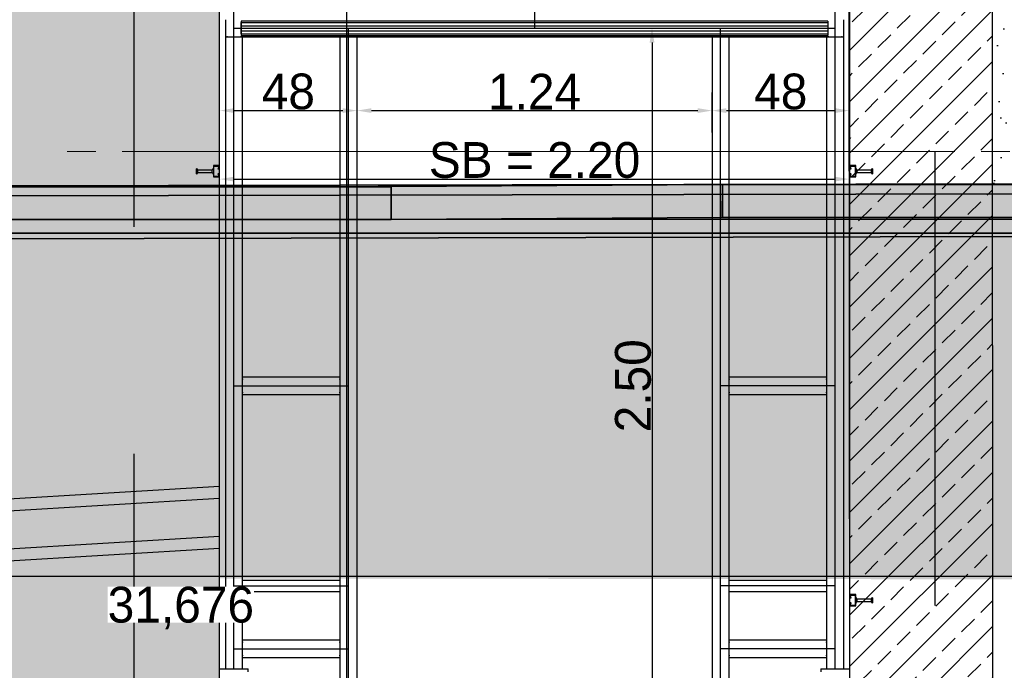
# Model space of a CAD drawing. Extents: x -805 to 3526, y -961 to 1039.
# Tile 48 of 256: x -741.25 to -737.81, y 31.93 to 34.21. Entities that reach past the tile are written whole.
import ezdxf
from ezdxf.enums import TextEntityAlignment as Align

# ---------------------------------------------------------------- set-up
doc = ezdxf.new("R2010")
doc.units = 0
for name, pattern in [('_Ebene_', [4, 2, -1, 0, -1]), ('P-HP-Dorsten 2022 - Schnitt - Schnitt 9 rechts der Rampe$0$_Ebene_', [4, 2, -1, 0, -1]), ('VERDECKT2', [4.7625, 3.175, -1.5875])]:
    doc.linetypes.add(name, pattern=pattern)
doc.layers.get('0').update_dxf_attribs({"color": 251})
for name, color, linetype, lineweight in [('A-FLOR-LEVL', 51, 'Continuous', 5), ('P-HP-Dorsten 2022 - Schnitt - Schnitt 9 rechts der Rampe$0$A-FLOR-LEVL', 51, 'Continuous', 5), ('TTK-B-Bestand', 252, 'Continuous', 35), ('TTK-P-Aufzug vorne', 251, 'Continuous', 25), ('VA_NEUBAU_TXT_025', 12, 'Continuous', 25)]:
    doc.layers.add(name, color=color, linetype=linetype, lineweight=lineweight)
for name, color, linetype in [('Block 1 cm', 251, 'Continuous'), ('P-Treppe', 162, 'Continuous'), ('Schnit 1 N', 251, 'Continuous'), ('Schnitt 1', 251, 'Continuous'), ('TTK Text 500', 7, 'Continuous'), ('TTK-P-Abbruch', 40, 'Continuous'), ('TTK-P-Bodenaustausch', 162, 'Continuous'), ('TTK-P-Geländer', 162, 'Continuous'), ('TTK-P-Planung', 12, 'Continuous'), ('TTK-P-Schraffur', 42, 'Continuous'), ('TTK-P-Verm', 251, 'Continuous'), ('TTK-QP-links', 250, 'Continuous'), ('TTK-QP-rechts', 251, 'Continuous')]:
    doc.layers.add(name, color=color, linetype=linetype)
doc.styles.add('AKG DIN 6776', font='AKG_DIN67.TTF')
doc.styles.add('AKGDIN6776', font='AKG_DIN67.TTF', dxfattribs={"height": 2.5})
doc.styles.add('k_isocp', font='k_isocp.shx')
doc.dimstyles.new('TTK', dxfattribs={"dimtxt": 2.5, "dimasz": 2.5, "dimexe": 3.5, "dimexo": 0.1, "dimgap": 1, "dimtad": 1, "dimzin": 0, "dimtxsty": 'AKG DIN 6776', "dimblk": 'OBLIQUE', "dimcen": -0.09, "dimdle": 3, "dimclrd": 256, "dimclre": 256, "dimclrt": 256, "dimadec": 3, "dimazin": 0, "dimtfac": 1, "dimtofl": 0, "dimtmove": 0, "dimatfit": 3, "dimldrblk": 'OBLIQUE', "dimfxl": 7, "dimfxlon": 1, "dimtolj": 1, "dimtzin": 0, "dimlwd": -1, "dimlwe": -1, "dimarcsym": 0})

# ---------------------------------------------------------------- blocks, each defined once
blk = doc.blocks.new('Aufzug vorne')
at = {"layer": 'TTK-P-Aufzug vorne', "linetype": 'VERDECKT2', "ltscale": 0.5}
for p, q in [((-0.9347, -6351.8414), (-0.9347, -6359.5154)), ((1.8653, -6359.5154), (1.8653, -6351.8414))]:
    blk.add_line(p, q, dxfattribs=at)
at = {"layer": 'TTK-P-Aufzug vorne', "linetype": 'Continuous', "ltscale": 0.5}
for p, q in [((-0.6347, -6357.6163), (-0.6347, -6354.0564)), ((1.5653, -6354.0564), (1.5653, -6357.6163))]:
    blk.add_line(p, q, dxfattribs=at)
at = {"layer": 'TTK-P-Aufzug vorne', "ltscale": 20}
for p, q in [((-0.5847, -6357.3554), (-0.5847, -6354.0704)), ((0.4653, -6354.0704), (0.4653, -6355.1154)), ((1.5153, -6357.3554), (1.5153, -6354.0704)), ((-0.5847, -6355.1154), (1.5153, -6355.1154)), ((-0.1847, -6357.6554), (-0.1847, -6355.1154)), ((1.1153, -6357.6554), (1.1153, -6355.1154)), ((-0.5847, -6356.3654), (-0.1847, -6356.3654)), ((1.5153, -6356.3654), (1.1153, -6356.3654)), ((-0.5847, -6357.0654), (-0.1847, -6357.0654)), ((1.5153, -6357.0654), (1.1153, -6357.0654)), ((-0.5847, -6357.2854), (-0.1847, -6357.2854)), ((1.5153, -6357.2854), (1.1153, -6357.2854))]:
    blk.add_line(p, q, dxfattribs=at)
at = {"layer": 'TTK-P-Aufzug vorne'}
for p, q in [((-0.6147, -6355.0854), (-0.6147, -6355.0903)), ((-0.6147, -6355.0903), (-0.6147, -6355.1453)), ((1.4903, -6355.0904), (-0.5597, -6355.0904)), ((-0.5597, -6355.0904), (-0.5597, -6355.1404)), ((1.4903, -6355.0904), (1.4903, -6355.1404)), ((1.5453, -6355.0903), (1.5453, -6355.0854)), ((1.5453, -6355.1454), (1.5453, -6355.0903)), ((-0.5597, -6355.1064), (-0.5597, -6355.0954)), ((-0.5597, -6355.0954), (1.4903, -6355.0954)), ((-0.5597, -6355.1244), (-0.5597, -6355.1064)), ((-0.5597, -6355.1064), (1.4903, -6355.1064)), ((-0.5597, -6355.1354), (-0.5597, -6355.1244)), ((-0.5597, -6355.1244), (1.4903, -6355.1244)), ((0.7863, -6355.1154), (0.9391, -6355.1154)), ((1.4903, -6355.0954), (1.4903, -6355.1064)), ((1.4903, -6355.1064), (1.4903, -6355.1244)), ((1.4903, -6355.1244), (1.4903, -6355.1354)), ((-0.6147, -6355.1454), (1.5453, -6355.1454)), ((-0.6147, -6355.1454), (-0.6147, -6357.3554)), ((-0.6072, -6355.1454), (-0.6091, -6355.1454)), ((-0.6072, -6355.1454), (-0.5622, -6355.1454)), ((-0.5602, -6355.1454), (-0.5622, -6355.1454)), ((-0.5597, -6355.1354), (1.4903, -6355.1354)), ((-0.5597, -6355.1404), (1.4902, -6355.1404)), ((-0.5547, -6357.3554), (-0.5547, -6355.1454)), ((-0.2147, -6355.1454), (-0.2147, -6355.5654)), ((-0.2072, -6355.1454), (-0.2091, -6355.1454)), ((-0.2072, -6355.1454), (-0.1622, -6355.1454)), ((-0.1602, -6355.1454), (-0.1622, -6355.1454)), ((-0.1547, -6355.4954), (-0.1547, -6355.1454)), ((1.0853, -6355.1454), (1.0853, -6355.4954)), ((1.0928, -6355.1454), (1.0909, -6355.1454)), ((1.0928, -6355.1454), (1.1378, -6355.1454)), ((1.1398, -6355.1454), (1.1378, -6355.1454)), ((1.1453, -6355.5654), (1.1453, -6355.1454)), ((1.4853, -6355.1454), (1.4853, -6357.3554)), ((1.4928, -6355.1454), (1.4909, -6355.1454)), ((1.4928, -6355.1454), (1.5378, -6355.1454)), ((1.5398, -6355.1454), (1.5378, -6355.1454)), ((1.5453, -6357.3554), (1.5453, -6355.1454)), ((0.8756, -6355.1654), (0.8756, -6357.5654)), ((-0.1547, -6355.509), (-0.1547, -6355.3397)), ((-0.1547, -6355.4794), (-0.1547, -6355.3397)), ((1.0853, -6355.4794), (1.0853, -6355.3397)), ((1.0853, -6355.4794), (1.0853, -6355.3398)), ((1.5653, -6355.4794), (1.5653, -6355.3398)), ((-0.5847, -6355.4032), (-0.2047, -6355.4032)), ((-0.1047, -6355.4032), (1.0353, -6355.4032)), ((1.1353, -6355.4033), (1.5153, -6355.4033)), ((-0.1547, -6357.6554), (-0.1547, -6355.4954)), ((1.0853, -6355.4954), (1.0853, -6357.6554)), ((-0.2147, -6355.5654), (-0.2147, -6355.6654)), ((1.1453, -6355.6654), (1.1453, -6355.5654)), ((-0.7132, -6355.6064), (-0.7152, -6355.6064)), ((-0.7152, -6355.6243), (-0.7152, -6355.6064)), ((-0.7132, -6355.6071), (-0.7132, -6355.6064)), ((-0.7132, -6355.6234), (-0.7132, -6355.6073)), ((-0.7107, -6355.6113), (-0.7132, -6355.6074)), ((-0.6588, -6355.609), (-0.6586, -6355.6088)), ((-0.6586, -6355.6088), (-0.6584, -6355.6086)), ((-0.6584, -6355.6086), (-0.6582, -6355.6083)), ((-0.6582, -6355.6083), (-0.658, -6355.6081)), ((-0.658, -6355.6081), (-0.6579, -6355.6079)), ((-0.6579, -6355.6079), (-0.6577, -6355.6076)), ((-0.6577, -6355.6076), (-0.6576, -6355.6074)), ((-0.6576, -6355.6074), (-0.6574, -6355.6071)), ((-0.6574, -6355.6071), (-0.6573, -6355.6069)), ((-0.6573, -6355.6069), (-0.6572, -6355.6066)), ((-0.6572, -6355.6066), (-0.6571, -6355.6063)), ((-0.6571, -6355.6063), (-0.657, -6355.6061)), ((-0.657, -6355.6061), (-0.6569, -6355.6058)), ((-0.6569, -6355.6055), (-0.6568, -6355.6052)), ((-0.6569, -6355.6058), (-0.6569, -6355.6055)), ((-0.6568, -6355.6052), (-0.6567, -6355.6049)), ((-0.6347, -6355.5954), (-0.6567, -6355.5954)), ((-0.6567, -6355.5954), (-0.6567, -6355.6354)), ((-0.6567, -6355.6049), (-0.6567, -6355.6047)), ((-0.6547, -6355.6334), (-0.6547, -6355.5974)), ((-0.6547, -6355.5974), (-0.6367, -6355.5974)), ((-0.6367, -6355.5974), (-0.6409, -6355.6064)), ((-0.6409, -6355.6064), (-0.6347, -6355.6064)), ((-0.6347, -6355.85), (-0.6347, -6355.5793)), ((-0.6347, -6355.6064), (-0.6347, -6355.5954)), ((1.5653, -6355.85), (1.5653, -6355.5793)), ((1.5873, -6355.5954), (1.5653, -6355.5954)), ((1.5653, -6355.5954), (1.5653, -6355.6064)), ((1.5653, -6355.6064), (1.5715, -6355.6064)), ((1.5715, -6355.6064), (1.5673, -6355.5974)), ((1.5673, -6355.5974), (1.5853, -6355.5974)), ((1.5853, -6355.5974), (1.5853, -6355.6334)), ((1.5873, -6355.6354), (1.5873, -6355.5954)), ((1.5874, -6355.6047), (1.5874, -6355.605)), ((1.5874, -6355.605), (1.5875, -6355.6053)), ((1.5875, -6355.6053), (1.5875, -6355.6056)), ((1.5875, -6355.6056), (1.5876, -6355.6058)), ((1.5876, -6355.6058), (1.5877, -6355.6061)), ((1.5877, -6355.6061), (1.5878, -6355.6064)), ((1.5878, -6355.6064), (1.5879, -6355.6067)), ((1.5879, -6355.6067), (1.588, -6355.6069)), ((1.588, -6355.6069), (1.5882, -6355.6072)), ((1.5882, -6355.6072), (1.5883, -6355.6074)), ((1.5883, -6355.6074), (1.5884, -6355.6077)), ((1.5884, -6355.6077), (1.5886, -6355.6079)), ((1.5886, -6355.6079), (1.5888, -6355.6082)), ((1.5888, -6355.6082), (1.5889, -6355.6084)), ((1.5889, -6355.6084), (1.5891, -6355.6086)), ((1.5891, -6355.6086), (1.5893, -6355.6088)), ((1.5893, -6355.6088), (1.5895, -6355.609)), ((1.6439, -6355.6074), (1.6413, -6355.6113)), ((1.6458, -6355.6064), (1.6439, -6355.6064)), ((1.6439, -6355.6064), (1.6439, -6355.6071)), ((1.6439, -6355.6073), (1.6439, -6355.6234)), ((1.6458, -6355.6064), (1.6458, -6355.6243)), ((-0.7152, -6355.6243), (-0.7132, -6355.6243)), ((-0.7132, -6355.6234), (-0.7107, -6355.6194)), ((-0.7132, -6355.6243), (-0.7132, -6355.6236)), ((-0.6607, -6355.6113), (-0.7107, -6355.6113)), ((-0.7107, -6355.6194), (-0.7107, -6355.6113)), ((-0.7107, -6355.6194), (-0.6607, -6355.6194)), ((-0.6607, -6355.6103), (-0.6604, -6355.6102)), ((-0.6607, -6355.611), (-0.6607, -6355.6103)), ((-0.6607, -6355.6196), (-0.6607, -6355.6111)), ((-0.6607, -6355.6204), (-0.6607, -6355.6198)), ((-0.6605, -6355.6205), (-0.6607, -6355.6204)), ((-0.6602, -6355.6207), (-0.6605, -6355.6205)), ((-0.6604, -6355.6102), (-0.6602, -6355.61)), ((-0.6602, -6355.61), (-0.6599, -6355.6099)), ((-0.66, -6355.6208), (-0.6602, -6355.6207)), ((-0.6597, -6355.621), (-0.66, -6355.6208)), ((-0.6599, -6355.6099), (-0.6597, -6355.6097)), ((-0.6597, -6355.6097), (-0.6594, -6355.6095)), ((-0.6595, -6355.6211), (-0.6597, -6355.621)), ((-0.6593, -6355.6213), (-0.6595, -6355.6211)), ((-0.6594, -6355.6095), (-0.6592, -6355.6094)), ((-0.6591, -6355.6215), (-0.6593, -6355.6213)), ((-0.6592, -6355.6094), (-0.659, -6355.6092)), ((-0.6588, -6355.6217), (-0.6591, -6355.6215)), ((-0.659, -6355.6092), (-0.6588, -6355.609)), ((-0.6586, -6355.6219), (-0.6588, -6355.6217)), ((-0.6584, -6355.6221), (-0.6586, -6355.6219)), ((-0.6583, -6355.6223), (-0.6584, -6355.6221)), ((-0.6581, -6355.6226), (-0.6583, -6355.6223)), ((-0.6579, -6355.6228), (-0.6581, -6355.6226)), ((-0.6578, -6355.623), (-0.6579, -6355.6228)), ((-0.6576, -6355.6233), (-0.6578, -6355.623)), ((-0.6575, -6355.6235), (-0.6576, -6355.6233)), ((-0.6573, -6355.6238), (-0.6575, -6355.6235)), ((-0.6572, -6355.6241), (-0.6573, -6355.6238)), ((-0.6571, -6355.6243), (-0.6572, -6355.6241)), ((-0.657, -6355.6246), (-0.6571, -6355.6243)), ((-0.6569, -6355.6249), (-0.657, -6355.6246)), ((-0.6569, -6355.6251), (-0.6569, -6355.6249)), ((-0.6568, -6355.6254), (-0.6569, -6355.6251)), ((-0.6568, -6355.6257), (-0.6568, -6355.6254)), ((-0.6567, -6355.626), (-0.6568, -6355.6257)), ((-0.6567, -6355.6354), (-0.6347, -6355.6354)), ((-0.6367, -6355.6334), (-0.6547, -6355.6334)), ((-0.6347, -6355.6244), (-0.6409, -6355.6244)), ((-0.6409, -6355.6244), (-0.6367, -6355.6334)), ((-0.6347, -6355.6354), (-0.6347, -6355.6244)), ((-0.5847, -6355.6428), (1.5153, -6355.6428)), ((1.5715, -6355.6244), (1.5653, -6355.6244)), ((1.5653, -6355.6244), (1.5653, -6355.6354)), ((1.5653, -6355.6354), (1.5873, -6355.6354)), ((1.5673, -6355.6334), (1.5715, -6355.6244)), ((1.5853, -6355.6334), (1.5673, -6355.6334)), ((1.5875, -6355.6255), (1.5874, -6355.6258)), ((1.5874, -6355.6258), (1.5874, -6355.6261)), ((1.5876, -6355.6249), (1.5875, -6355.6252)), ((1.5875, -6355.6252), (1.5875, -6355.6255)), ((1.5877, -6355.6247), (1.5876, -6355.6249)), ((1.5878, -6355.6244), (1.5877, -6355.6247)), ((1.5879, -6355.6241), (1.5878, -6355.6244)), ((1.588, -6355.6239), (1.5879, -6355.6241)), ((1.5881, -6355.6236), (1.588, -6355.6239)), ((1.5883, -6355.6233), (1.5881, -6355.6236)), ((1.5884, -6355.6231), (1.5883, -6355.6233)), ((1.5886, -6355.6229), (1.5884, -6355.6231)), ((1.5887, -6355.6226), (1.5886, -6355.6229)), ((1.5889, -6355.6224), (1.5887, -6355.6226)), ((1.5891, -6355.6222), (1.5889, -6355.6224)), ((1.5893, -6355.622), (1.5891, -6355.6222)), ((1.5895, -6355.6217), (1.5893, -6355.622)), ((1.5895, -6355.609), (1.5897, -6355.6092)), ((1.5897, -6355.6215), (1.5895, -6355.6217)), ((1.5897, -6355.6092), (1.5899, -6355.6094)), ((1.5899, -6355.6214), (1.5897, -6355.6215)), ((1.5899, -6355.6094), (1.5902, -6355.6096)), ((1.5901, -6355.6212), (1.5899, -6355.6214)), ((1.5904, -6355.621), (1.5901, -6355.6212)), ((1.5902, -6355.6096), (1.5904, -6355.6097)), ((1.5904, -6355.6097), (1.5906, -6355.6099)), ((1.5906, -6355.6208), (1.5904, -6355.621)), ((1.5906, -6355.6099), (1.5909, -6355.6101)), ((1.5908, -6355.6207), (1.5906, -6355.6208)), ((1.5911, -6355.6205), (1.5908, -6355.6207)), ((1.5909, -6355.6101), (1.5911, -6355.6102)), ((1.5911, -6355.6102), (1.5913, -6355.6103)), ((1.5913, -6355.6204), (1.5911, -6355.6205)), ((1.5913, -6355.6103), (1.5913, -6355.611)), ((1.5913, -6355.6111), (1.5913, -6355.6196)), ((1.6413, -6355.6113), (1.5913, -6355.6113)), ((1.5913, -6355.6194), (1.6413, -6355.6194)), ((1.5913, -6355.6198), (1.5913, -6355.6204)), ((1.6413, -6355.6113), (1.6413, -6355.6194)), ((1.6413, -6355.6194), (1.6439, -6355.6234)), ((1.6439, -6355.6236), (1.6439, -6355.6243)), ((1.6439, -6355.6243), (1.6458, -6355.6243)), ((-0.2147, -6355.6654), (-0.2147, -6357.6554)), ((1.1453, -6357.6554), (1.1453, -6355.6654)), ((-0.2147, -6356.3354), (-0.5547, -6356.3354)), ((-0.5547, -6356.3409), (-0.5547, -6356.3429)), ((-0.5547, -6356.3879), (-0.5547, -6356.3429)), ((-0.2147, -6356.3429), (-0.2147, -6356.3409)), ((-0.2147, -6356.3429), (-0.2147, -6356.3879)), ((1.4853, -6356.3354), (1.1453, -6356.3354)), ((1.1453, -6356.3409), (1.1453, -6356.3429)), ((1.1453, -6356.3879), (1.1453, -6356.3429)), ((1.4853, -6356.3429), (1.4853, -6356.3409)), ((1.4853, -6356.3429), (1.4853, -6356.3879)), ((-0.5547, -6356.3879), (-0.5547, -6356.3898)), ((-0.5547, -6356.3954), (-0.2147, -6356.3954)), ((-0.2147, -6356.3898), (-0.2147, -6356.3879)), ((1.1453, -6356.3879), (1.1453, -6356.3898)), ((1.1453, -6356.3954), (1.4853, -6356.3954)), ((1.4853, -6356.3898), (1.4853, -6356.3879)), ((-0.2147, -6357.0464), (-0.5547, -6357.0464)), ((1.4853, -6357.0464), (1.1453, -6357.0464)), ((-0.5547, -6357.0844), (-0.2147, -6357.0844)), ((1.1453, -6357.0844), (1.4853, -6357.0844)), ((-0.7132, -6357.1064), (-0.7152, -6357.1064)), ((-0.7152, -6357.1243), (-0.7152, -6357.1064)), ((-0.7132, -6357.1071), (-0.7132, -6357.1064)), ((-0.7132, -6357.1234), (-0.7132, -6357.1073)), ((-0.7107, -6357.1113), (-0.7132, -6357.1074)), ((-0.7132, -6357.1234), (-0.7107, -6357.1194)), ((-0.6607, -6357.1113), (-0.7107, -6357.1113)), ((-0.7107, -6357.1194), (-0.7107, -6357.1113)), ((-0.7107, -6357.1194), (-0.6607, -6357.1194)), ((-0.6607, -6357.1103), (-0.6604, -6357.1102)), ((-0.6607, -6357.111), (-0.6607, -6357.1103)), ((-0.6607, -6357.1196), (-0.6607, -6357.1111)), ((-0.6607, -6357.1204), (-0.6607, -6357.1198)), ((-0.6605, -6357.1205), (-0.6607, -6357.1204)), ((-0.6602, -6357.1207), (-0.6605, -6357.1205)), ((-0.6604, -6357.1102), (-0.6602, -6357.11)), ((-0.6602, -6357.11), (-0.6599, -6357.1099)), ((-0.66, -6357.1208), (-0.6602, -6357.1207)), ((-0.6597, -6357.121), (-0.66, -6357.1208)), ((-0.6599, -6357.1099), (-0.6597, -6357.1097)), ((-0.6597, -6357.1097), (-0.6594, -6357.1095)), ((-0.6595, -6357.1211), (-0.6597, -6357.121)), ((-0.6593, -6357.1213), (-0.6595, -6357.1211)), ((-0.6594, -6357.1095), (-0.6592, -6357.1094)), ((-0.6591, -6357.1215), (-0.6593, -6357.1213)), ((-0.6592, -6357.1094), (-0.659, -6357.1092)), ((-0.6588, -6357.1217), (-0.6591, -6357.1215)), ((-0.659, -6357.1092), (-0.6588, -6357.109)), ((-0.6588, -6357.109), (-0.6586, -6357.1088)), ((-0.6586, -6357.1219), (-0.6588, -6357.1217)), ((-0.6586, -6357.1088), (-0.6584, -6357.1086)), ((-0.6584, -6357.1221), (-0.6586, -6357.1219)), ((-0.6584, -6357.1086), (-0.6582, -6357.1083)), ((-0.6583, -6357.1223), (-0.6584, -6357.1221)), ((-0.6582, -6357.1083), (-0.658, -6357.1081)), ((-0.658, -6357.1081), (-0.6579, -6357.1079)), ((-0.6579, -6357.1079), (-0.6577, -6357.1076)), ((-0.6577, -6357.1076), (-0.6576, -6357.1074)), ((-0.6576, -6357.1074), (-0.6574, -6357.1071)), ((-0.6574, -6357.1071), (-0.6573, -6357.1069)), ((-0.6573, -6357.1069), (-0.6572, -6357.1066)), ((-0.6572, -6357.1066), (-0.6571, -6357.1063)), ((-0.6571, -6357.1063), (-0.657, -6357.1061)), ((-0.657, -6357.1061), (-0.6569, -6357.1058)), ((-0.6569, -6357.1055), (-0.6568, -6357.1052)), ((-0.6569, -6357.1058), (-0.6569, -6357.1055)), ((-0.6568, -6357.1052), (-0.6567, -6357.1049)), ((-0.6347, -6357.0954), (-0.6567, -6357.0954)), ((-0.6567, -6357.0954), (-0.6567, -6357.1354)), ((-0.6567, -6357.1049), (-0.6567, -6357.1047)), ((-0.6547, -6357.1334), (-0.6547, -6357.0974)), ((-0.6547, -6357.0974), (-0.6367, -6357.0974)), ((-0.6367, -6357.0974), (-0.6409, -6357.1064)), ((-0.6409, -6357.1064), (-0.6347, -6357.1064)), ((-0.6347, -6357.1064), (-0.6347, -6357.0954)), ((1.5873, -6357.0954), (1.5653, -6357.0954)), ((1.5653, -6357.0954), (1.5653, -6357.1064)), ((1.5653, -6357.1064), (1.5715, -6357.1064)), ((1.5715, -6357.1064), (1.5673, -6357.0974)), ((1.5673, -6357.0974), (1.5853, -6357.0974)), ((1.5853, -6357.0974), (1.5853, -6357.1334)), ((1.5873, -6357.1354), (1.5873, -6357.0954)), ((1.5874, -6357.1047), (1.5874, -6357.105)), ((1.5874, -6357.105), (1.5875, -6357.1053)), ((1.5875, -6357.1053), (1.5875, -6357.1056)), ((1.5875, -6357.1056), (1.5876, -6357.1058)), ((1.5876, -6357.1058), (1.5877, -6357.1061)), ((1.5877, -6357.1061), (1.5878, -6357.1064)), ((1.5878, -6357.1064), (1.5879, -6357.1067)), ((1.5879, -6357.1067), (1.588, -6357.1069)), ((1.588, -6357.1069), (1.5882, -6357.1072)), ((1.5882, -6357.1072), (1.5883, -6357.1074)), ((1.5883, -6357.1074), (1.5884, -6357.1077)), ((1.5884, -6357.1077), (1.5886, -6357.1079)), ((1.5886, -6357.1079), (1.5888, -6357.1082)), ((1.5888, -6357.1082), (1.5889, -6357.1084)), ((1.5889, -6357.1084), (1.5891, -6357.1086)), ((1.5891, -6357.1222), (1.5889, -6357.1224)), ((1.5891, -6357.1086), (1.5893, -6357.1088)), ((1.5893, -6357.122), (1.5891, -6357.1222)), ((1.5893, -6357.1088), (1.5895, -6357.109)), ((1.5895, -6357.1217), (1.5893, -6357.122)), ((1.5895, -6357.109), (1.5897, -6357.1092)), ((1.5897, -6357.1215), (1.5895, -6357.1217)), ((1.5897, -6357.1092), (1.5899, -6357.1094)), ((1.5899, -6357.1214), (1.5897, -6357.1215)), ((1.5899, -6357.1094), (1.5902, -6357.1096)), ((1.5901, -6357.1212), (1.5899, -6357.1214)), ((1.5904, -6357.121), (1.5901, -6357.1212)), ((1.5902, -6357.1096), (1.5904, -6357.1097)), ((1.5904, -6357.1097), (1.5906, -6357.1099)), ((1.5906, -6357.1208), (1.5904, -6357.121)), ((1.5906, -6357.1099), (1.5909, -6357.1101)), ((1.5908, -6357.1207), (1.5906, -6357.1208)), ((1.5911, -6357.1205), (1.5908, -6357.1207)), ((1.5909, -6357.1101), (1.5911, -6357.1102)), ((1.5911, -6357.1102), (1.5913, -6357.1103)), ((1.5913, -6357.1204), (1.5911, -6357.1205)), ((1.5913, -6357.1103), (1.5913, -6357.111)), ((1.5913, -6357.1111), (1.5913, -6357.1196)), ((1.6413, -6357.1113), (1.5913, -6357.1113)), ((1.5913, -6357.1194), (1.6413, -6357.1194)), ((1.5913, -6357.1198), (1.5913, -6357.1204)), ((1.6439, -6357.1074), (1.6413, -6357.1113)), ((1.6413, -6357.1113), (1.6413, -6357.1194)), ((1.6413, -6357.1194), (1.6439, -6357.1234)), ((1.6458, -6357.1064), (1.6439, -6357.1064)), ((1.6439, -6357.1064), (1.6439, -6357.1071)), ((1.6439, -6357.1073), (1.6439, -6357.1234)), ((1.6458, -6357.1064), (1.6458, -6357.1243)), ((-0.7152, -6357.1243), (-0.7132, -6357.1243)), ((-0.7132, -6357.1243), (-0.7132, -6357.1236)), ((-0.6581, -6357.1226), (-0.6583, -6357.1223)), ((-0.6579, -6357.1228), (-0.6581, -6357.1226)), ((-0.6578, -6357.123), (-0.6579, -6357.1228)), ((-0.6576, -6357.1233), (-0.6578, -6357.123)), ((-0.6575, -6357.1235), (-0.6576, -6357.1233)), ((-0.6573, -6357.1238), (-0.6575, -6357.1235)), ((-0.6572, -6357.1241), (-0.6573, -6357.1238)), ((-0.6571, -6357.1243), (-0.6572, -6357.1241)), ((-0.657, -6357.1246), (-0.6571, -6357.1243)), ((-0.6569, -6357.1249), (-0.657, -6357.1246)), ((-0.6569, -6357.1251), (-0.6569, -6357.1249)), ((-0.6568, -6357.1254), (-0.6569, -6357.1251)), ((-0.6568, -6357.1257), (-0.6568, -6357.1254)), ((-0.6567, -6357.126), (-0.6568, -6357.1257)), ((-0.6567, -6357.1354), (-0.6347, -6357.1354)), ((-0.6367, -6357.1334), (-0.6547, -6357.1334)), ((-0.6347, -6357.1244), (-0.6409, -6357.1244)), ((-0.6409, -6357.1244), (-0.6367, -6357.1334)), ((-0.6347, -6357.1354), (-0.6347, -6357.1244)), ((1.5715, -6357.1244), (1.5653, -6357.1244)), ((1.5653, -6357.1244), (1.5653, -6357.1354)), ((1.5653, -6357.1354), (1.5873, -6357.1354)), ((1.5673, -6357.1334), (1.5715, -6357.1244)), ((1.5853, -6357.1334), (1.5673, -6357.1334)), ((1.5875, -6357.1255), (1.5874, -6357.1258)), ((1.5874, -6357.1258), (1.5874, -6357.1261)), ((1.5876, -6357.1249), (1.5875, -6357.1252)), ((1.5875, -6357.1252), (1.5875, -6357.1255)), ((1.5877, -6357.1247), (1.5876, -6357.1249)), ((1.5878, -6357.1244), (1.5877, -6357.1247)), ((1.5879, -6357.1241), (1.5878, -6357.1244)), ((1.588, -6357.1239), (1.5879, -6357.1241)), ((1.5881, -6357.1236), (1.588, -6357.1239)), ((1.5883, -6357.1233), (1.5881, -6357.1236)), ((1.5884, -6357.1231), (1.5883, -6357.1233)), ((1.5886, -6357.1229), (1.5884, -6357.1231)), ((1.5887, -6357.1226), (1.5886, -6357.1229)), ((1.5889, -6357.1224), (1.5887, -6357.1226)), ((1.6439, -6357.1236), (1.6439, -6357.1243)), ((1.6439, -6357.1243), (1.6458, -6357.1243)), ((-0.2147, -6357.2554), (-0.5547, -6357.2554)), ((1.4853, -6357.2554), (1.1453, -6357.2554)), ((-0.5547, -6357.2609), (-0.5547, -6357.2629)), ((-0.5547, -6357.3079), (-0.5547, -6357.2629)), ((-0.2147, -6357.2629), (-0.2147, -6357.2609)), ((-0.2147, -6357.2629), (-0.2147, -6357.3079)), ((1.1453, -6357.2609), (1.1453, -6357.2629)), ((1.1453, -6357.3079), (1.1453, -6357.2629)), ((1.4853, -6357.2629), (1.4853, -6357.2609)), ((1.4853, -6357.2629), (1.4853, -6357.3079)), ((-0.5547, -6357.3079), (-0.5547, -6357.3098)), ((-0.5547, -6357.3154), (-0.2147, -6357.3154)), ((-0.2147, -6357.3098), (-0.2147, -6357.3079)), ((1.1453, -6357.3079), (1.1453, -6357.3098)), ((1.1453, -6357.3154), (1.4853, -6357.3154)), ((1.4853, -6357.3098), (1.4853, -6357.3079)), ((-0.6347, -6357.3554), (-0.5347, -6357.3554)), ((-0.5347, -6357.3654), (-0.5347, -6357.3554)), ((1.4653, -6357.3554), (1.5653, -6357.3554)), ((1.4653, -6357.3554), (1.4653, -6357.3654))]:
    blk.add_line(p, q, dxfattribs=at)
at = {"layer": 'TTK-P-Aufzug vorne', "linetype": 'Continuous'}
blk.add_line((1.5653, -6355.5027), (1.5707, -6355.4973), dxfattribs=at)
at = {"layer": 'TTK-P-Aufzug vorne'}
for points in [[(0.8673, -6355.1654), (0.884, -6355.1654), (0.8756, -6355.1154)], [(-0.5847, -6355.3949), (-0.5847, -6355.4116), (-0.6347, -6355.4032)], [(-0.2047, -6355.3949), (-0.2047, -6355.4116), (-0.1547, -6355.4032)], [(-0.1047, -6355.3949), (-0.1047, -6355.4116), (-0.1547, -6355.4032)], [(1.0353, -6355.3949), (1.0353, -6355.4116), (1.0853, -6355.4032)], [(1.1353, -6355.3949), (1.1353, -6355.4116), (1.0853, -6355.4033)], [(1.5153, -6355.3949), (1.5153, -6355.4116), (1.5653, -6355.4033)], [(-0.5847, -6355.6345), (-0.5847, -6355.6511), (-0.6347, -6355.6428)], [(1.5153, -6355.6345), (1.5153, -6355.6511), (1.5653, -6355.6428)]]:
    blk.add_solid(points, dxfattribs=at)
at = {"layer": 'TTK-P-Aufzug vorne', "char_height": 0.125, "attachment_point": 5, "style": 'AKGDIN6776'}
for s, insert in [('\\A1;48', (-0.3947, -6355.3372)), ('\\A1;1.24', (0.4653, -6355.3372)), ('\\A1;48', (1.3253, -6355.3373)), ('\\A1;SB = 2.20', (0.4653, -6355.5768))]:
    blk.add_mtext(s, dxfattribs=dict(at, insert=insert))
at = {"layer": 'TTK-P-Aufzug vorne', "insert": (0.8096, -6356.3654), "char_height": 0.125, "attachment_point": 5, "rotation": 90, "style": 'AKGDIN6776'}
blk.add_mtext('\\A1;2.50', dxfattribs=at)
blk = doc.blocks.new('Schnitt 1 cm')
at = {"layer": 'Schnitt 1', "color": 40}
for p, q in [((1.3783, 0.2658), (0.3051, 0.2658)), ((1.3788, 0.1508), (1.3783, 0.2658)), ((1.3783, 0.2658), (1.4412, 0.2658)), ((2.5351, 0.2591), (1.3783, 0.2658)), ((1.3783, 0.2658), (1.3783, 0.1508)), ((1.4413, 0.2658), (1.3783, 0.2658)), ((2.5351, 0.2582), (2.535, 0.1432)), ((2.5351, 0.1441), (2.5351, 0.2591)), ((2.5351, 0.2591), (2.5808, 0.2589)), ((7.5031, 0.2582), (2.5351, 0.2582)), ((0.3054, 0.1508), (1.3788, 0.1508)), ((1.3783, 0.1508), (2.5351, 0.1441)), ((2.535, 0.1432), (7.5035, 0.1432))]:
    blk.add_line(p, q, dxfattribs=at)
blk = doc.blocks.new('_OBLIQUE')
at = {"color": 0, "linetype": 'ByBlock'}
blk.add_line((-0.5, -0.5), (0.5, 0.5), dxfattribs=at)
blk = doc.blocks.new('*D579')
at = {"layer": 'DEFPOINTS', "color": 0}
for p in [(-740.5517, 34.3606), (-740.5517, 31.6749), (-746.5517, 31.3149)]:
    blk.add_point(p, dxfattribs=at)
at = {"layer": 'TTK-P-Verm'}
for p, q in [((-746.5517, 33.6606), (-746.5517, 34.7106)), ((-740.5517, 33.6606), (-740.5517, 34.7106)), ((-746.8517, 34.3606), (-740.2517, 34.3606))]:
    blk.add_line(p, q, dxfattribs=at)
at = {"layer": 'TTK-P-Verm', "xscale": 0.25, "yscale": 0.25, "zscale": 0.25, "rotation": 180}
blk.add_blockref('_OBLIQUE', (-746.5517, 34.3606), dxfattribs=at)
at = {"layer": 'TTK-P-Verm', "xscale": 0.25, "yscale": 0.25, "zscale": 0.25}
blk.add_blockref('_OBLIQUE', (-740.5517, 34.3606), dxfattribs=at)
at = {"layer": 'TTK-P-Verm', "insert": (-743.2847, 34.6042), "char_height": 0.25, "attachment_point": 5, "style": 'AKG DIN 6776'}
blk.add_mtext('\\A1;6,00', dxfattribs=at)
blk = doc.blocks.new('*D578')
at = {"layer": 'DEFPOINTS', "color": 0}
for p in [(-738.3517, 34.3622), (-740.5517, 31.6749), (-738.3517, 31.6749)]:
    blk.add_point(p, dxfattribs=at)
at = {"layer": 'TTK-P-Verm'}
for p, q in [((-740.5517, 33.6622), (-740.5517, 34.7122)), ((-738.3517, 33.6622), (-738.3517, 34.7122)), ((-740.8517, 34.3622), (-738.0517, 34.3622))]:
    blk.add_line(p, q, dxfattribs=at)
at = {"layer": 'TTK-P-Verm', "xscale": 0.25, "yscale": 0.25, "zscale": 0.25, "rotation": 180}
blk.add_blockref('_OBLIQUE', (-740.5517, 34.3622), dxfattribs=at)
at = {"layer": 'TTK-P-Verm', "xscale": 0.25, "yscale": 0.25, "zscale": 0.25}
blk.add_blockref('_OBLIQUE', (-738.3517, 34.3622), dxfattribs=at)
at = {"layer": 'TTK-P-Verm', "insert": (-739.4517, 34.606), "char_height": 0.25, "attachment_point": 5, "style": 'AKG DIN 6776'}
blk.add_mtext('\\A1;2,20', dxfattribs=at)
blk = doc.blocks.new('Schnitt 1 N')
at = {"layer": 'Schnit 1 N', "color": 40}
for p, q in [((2636.9, -2966.2), (-2331.2, -2966.2)), ((3793.6, -2958.6), (2636.8, -2965.4)), ((2636.8, -2965.4), (2636.8, -3080.4)), ((2636.9, -3081.2), (2636.9, -2966.2)), ((3793.6, -2958.6), (3793.2, -3073.6)), ((4866.8, -2958.6), (3793.6, -2958.6)), ((3793.6, -3073.6), (3793.6, -2958.6)), ((-2331.5, -3081.2), (2636.9, -3081.2)), ((2636.8, -3080.4), (3793.6, -3073.6)), ((4921.9, -3081.2), (2636.9, -3081.2)), ((3793.2, -3073.6), (4866.5, -3073.6)), ((4921.9, -3073.7), (3793.6, -3073.6)), ((-3858.7, -3128.8), (4921.9, -3128.8)), ((4921.9, -3128.8), (-3858.7, -3128.8)), ((4926.9, -4328.8), (-3858.7, -4328.8))]:
    blk.add_line(p, q, dxfattribs=at)
blk = doc.blocks.new('HK-DIM-1-1-U')
at = {"flags": 128}
blk.add_lwpolyline([(0, 0, 0, 1.1676, 0), (0, 1.1676, 1.1676, 1.1676, 0)], format="xyseb", dxfattribs=at)
at = {"style": 'k_isocp'}
blk.add_attdef('HK_DIM_VAL', text='', height=2.5, dxfattribs=at).set_placement((0.331615, 2.72183), align=Align.CENTER)
blk = doc.blocks.new('*D574')
at = {"layer": 'DEFPOINTS', "color": 0}
for p in [(-738.3517, 35.2748), (-738.3517, 31.6749), (-737.0153, 31.6749)]:
    blk.add_point(p, dxfattribs=at)
at = {"layer": 'TTK-P-Verm'}
for p, q in [((-737.0153, 35.5748), (-737.0153, 31.3749)), ((-737.7153, 35.2748), (-736.6653, 35.2748)), ((-737.7153, 31.6749), (-736.6653, 31.6749))]:
    blk.add_line(p, q, dxfattribs=at)
at = {"layer": 'TTK-P-Verm', "xscale": 0.25, "yscale": 0.25, "zscale": 0.25}
for p, rotation in [((-737.0153, 35.2748), 90), ((-737.0153, 31.6749), 270)]:
    blk.add_blockref('_OBLIQUE', p, dxfattribs=dict(at, rotation=rotation))
at = {"layer": 'TTK-P-Verm', "insert": (-737.2592, 33.4748), "char_height": 0.25, "attachment_point": 5, "rotation": 90, "style": 'AKG DIN 6776'}
blk.add_mtext('\\A1;3,60', dxfattribs=at)
blk = doc.blocks.new('*D571')
at = {"layer": 'DEFPOINTS', "color": 0}
for p in [(-738.3814, 31.6749), (-737.0153, 31.6749), (-738.3814, 31.5549)]:
    blk.add_point(p, dxfattribs=at)
at = {"layer": 'TTK-P-Verm'}
for p, q in [((-737.0153, 31.6749), (-737.0153, 31.9249)), ((-737.7153, 31.6749), (-736.6653, 31.6749)), ((-737.7153, 31.5549), (-736.6653, 31.5549)), ((-737.0153, 31.5549), (-737.0153, 31.3049))]:
    blk.add_line(p, q, dxfattribs=at)
at = {"layer": 'TTK-P-Verm', "xscale": 0.25, "yscale": 0.25, "zscale": 0.25}
for p, rotation in [((-737.0153, 31.6749), 270), ((-737.0153, 31.5549), 90)]:
    blk.add_blockref('_OBLIQUE', p, dxfattribs=dict(at, rotation=rotation))
at = {"layer": 'TTK-P-Verm', "insert": (-737.4656, 31.8611), "char_height": 0.25, "attachment_point": 5, "rotation": 90, "style": 'AKG DIN 6776'}
blk.add_mtext('\\A1;12', dxfattribs=at)
blk = doc.blocks.new('Schnitt7links neben rampe')
at = {"layer": 'A-FLOR-LEVL', "linetype": '_Ebene_'}
blk.add_line((-17.0156, -6.0953), (20.1956, -6.0953), dxfattribs=at)
blk = doc.blocks.new('P-HP-Dorsten 2022 - Schnitt - Schnitt 9 rechts der Rampe')
at = {"layer": 'P-HP-Dorsten 2022 - Schnitt - Schnitt 9 rechts der Rampe$0$A-FLOR-LEVL', "linetype": 'P-HP-Dorsten 2022 - Schnitt - Schnitt 9 rechts der Rampe$0$_Ebene_'}
blk.add_line((3138.7361, 35233.51), (3179.5241, 35233.51), dxfattribs=at)

msp = doc.modelspace()

# ---------------------------------------------------------------- block references
at = {"layer": 'TTK Text 500', "color": 251}
msp.add_blockref('Aufzug vorne', (-739.917, 6389.2912), dxfattribs=at)

# ---------------------------------------------------------------- next in the draw order: hatches: boundary and pattern name
at = {"layer": 'TTK-P-Abbruch', "transparency": 33554483}
h = msp.add_hatch(color=251, dxfattribs=at)
h.dxf.hatch_style = 1
h.paths.add_polyline_path([(-750.4149, 32.4461), (-750.4149, 32.2792), (-750.7051, 32.2792), (-750.7051, 32.1123), (-750.9857, 32.1123), (-750.9857, 31.9454), (-751.2616, 31.9454), (-751.2616, 31.7786), (-751.547, 31.7786), (-751.5504, 31.6117), (-751.8359, 31.6117), (-751.8359, 31.4448), (-752.1284, 31.4448), (-752.1249, 31.2779), (-752.4162, 31.2779), (-752.4127, 31.1111), (-752.6897, 31.1111), (-752.6897, 30.9611), (-752.3755, 30.9611), (-750.0923, 32.2961), (-748.6976, 32.2961), (-746.6422, 33.4642), (-747.4692, 32.9948), (-747.4677, 32.2591), (-737.4036, 32.2487), (-737.4175, 36.3364), (-737.6671, 36.3364), (-737.6658, 33.6309), (-746.6422, 33.6142), (-746.9772, 33.6142), (-746.9772, 33.4473), (-747.2674, 33.4473), (-747.2674, 33.2804), (-747.5671, 33.2804), (-747.5671, 33.1136), (-747.8716, 33.1136), (-747.8716, 32.9467), (-748.1808, 32.9467), (-748.1808, 32.7798), (-748.4471, 32.7798), (-748.4471, 32.6129), (-748.7373, 32.6129), (-748.7373, 32.4461)])
at = {"layer": 'TTK-P-Bodenaustausch'}
h = msp.add_hatch(dxfattribs=at)
h.set_pattern_fill('AR-SAND', color=251, scale=0.004)
h.set_pattern_definition([(37.5, (-729.8132, 33.64866), (-0.0064, 0.1957653), [0, -0.154432, 0, -0.17272, 0, -0.1651]), (7.5, (-729.8132, 33.64866), (0.179809, 0.28673), [0, -0.083312, 0, -0.139192, 0, -0.05334]), (327.5, (-729.93816, 33.64866), (0.316397, 0.000575), [0, -0.0508, 0, -0.18288, 0, -0.23876]), (317.5, (-729.93816, 33.64866), (0.305423, 0.089172), [0, -0.0254, 0, -0.119888, 0, -0.13716])])
h.paths.add_polyline_path([(-731.99, 35.8162), (-735.8292, 36.0081), (-735.8292, 35.8524), (-735.7792, 35.8524), (-735.6792, 35.7524), (-736.8292, 35.7524), (-737.8524, 35.7345), (-737.8518, 33.6322), (-736.7445, 33.6336), (-736.7445, 34.0751), (-736.3445, 34.0751), (-736.3445, 33.6344), (-731.99, 33.6442)])
at = {"layer": 'TTK-P-Bodenaustausch', "transparency": 33554457}
h = msp.add_hatch(color=251, dxfattribs=at)
h.dxf.hatch_style = 1
h.paths.add_polyline_path([(-740.5517, 35.2748), (-745.8517, 35.2748), (-747.0767, 35.5748), (-747.0767, 35.4616), (-747.0968, 35.4597), (-747.4267, 35.4172), (-748.825, 34.493), (-752.374, 32.1474), (-752.6722, 32.1474), (-752.6894, 31.0058), (-748.0517, 31.2849), (-746.5517, 31.3156), (-740.5517, 31.6749)])
at = {"layer": 'TTK-P-Schraffur'}
h = msp.add_hatch(dxfattribs=at)
h.set_pattern_fill('ANSI33', color=251, scale=0.02)
h.set_pattern_definition([(45, (-747.008, 30.65075), (-0.0898026, 0.0898026), []), (45, (-746.9182, 30.65075), (-0.0898026, 0.0898026), [0.0635, -0.03175])])
h.paths.add_polyline_path([(-745.5389, 31.2554), (-746.5492, 31.1949), (-747.0767, 31.1843), (-747.0767, 30.6842), (-746.5393, 30.695), (-746.5269, 30.6952), (-745.4402, 30.7604), (-740.5331, 31.0549), (-737.8505, 31.0549), (-737.8528, 35.7748), (-745.8509, 35.7748), (-747.0767, 35.8748), (-747.0767, 35.5748), (-745.8517, 35.2748), (-738.3525, 35.2758), (-738.3508, 31.5549), (-740.5517, 31.5549)])

# ---------------------------------------------------------------- next in the draw order: linework, layer by layer
at = {"layer": 'TTK-B-Bestand', "color": 251}
for p, q in [((-746.6422, 33.6141), (-724.4539, 33.6597)), ((-746.6422, 33.5791), (-724.4539, 33.6247)), ((-746.6418, 33.4291), (-724.4539, 33.4747))]:
    msp.add_line(p, q, dxfattribs=at)
at = {"layer": 'TTK-P-Geländer', "color": 251}
for p, q in [((-746.5517, 32.2149), (-740.5517, 32.5749)), ((-746.55, 32.1729), (-740.5517, 32.5328)), ((-746.5676, 32.0389), (-740.5517, 32.3999)), ((-746.5659, 31.9969), (-740.5517, 32.3578))]:
    msp.add_line(p, q, dxfattribs=at)
at = {"layer": 'TTK-P-Planung', "color": 251}
for p, q in [((-740.1087, 36.3363), (-740.1087, 31.6208)), ((-737.8505, 31.0549), (-737.8528, 35.7748)), ((-738.3507, 31.5549), (-738.3526, 35.2348))]:
    msp.add_line(p, q, dxfattribs=at)

# ---------------------------------------------------------------- next in the draw order: block references
at = {"color": 251, "xscale": 0.001, "yscale": 0.001, "zscale": 0.001}
msp.add_blockref('Schnitt 1 N', (-742.5891, 36.5878), dxfattribs=at)
at = {"layer": 'Block 1 cm', "color": 251, "xscale": -1}
msp.add_blockref('Schnitt 1 cm', (-737.4172, 33.3634), dxfattribs=at)
at = {"layer": 'VA_NEUBAU_TXT_025', "color": 251, "xscale": 0.1905150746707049, "yscale": 0.1905150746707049, "zscale": 0.1905150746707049}
msp.add_blockref('HK-DIM-1-1-U', (-740.5517, 31.6749), dxfattribs=at)

# ---------------------------------------------------------------- next in the draw order: dimensions: what is measured, and where the dimension line sits
at = {"layer": 'TTK-P-Verm', "color": 251}
dim = msp.add_linear_dim(base=(-737.0153, 31.6749), p1=(-738.3517, 35.2748), p2=(-738.3517, 31.6749), angle=90, dimstyle='TTK', override={"dimscale": 0}, dxfattribs=at)
dim.commit()
dim.dimension.update_dxf_attribs({"geometry": '*D574', "text_midpoint": (-737.2592, 33.4748)})
dim = msp.add_linear_dim(base=(-740.5517, 34.3606), p1=(-746.5517, 31.3149), p2=(-740.5517, 31.6749), dimstyle='TTK', override={"dimscale": 0, "dimtmove": 0}, dxfattribs=at)
dim.commit()
dim.dimension.update_dxf_attribs({"geometry": '*D579', "text_midpoint": (-743.2847, 34.3606), "dimtype": 160})
dim = msp.add_linear_dim(base=(-738.3517, 34.3622), p1=(-740.5517, 31.6749), p2=(-738.3517, 31.6749), dimstyle='TTK', override={"dimscale": 0}, dxfattribs=at)
dim.commit()
dim.dimension.update_dxf_attribs({"geometry": '*D578', "text_midpoint": (-739.4517, 34.606)})
dim = msp.add_linear_dim(base=(-737.0153, 31.6749), p1=(-738.3814, 31.5549), p2=(-738.3814, 31.6749), angle=90, dimstyle='TTK', override={"dimscale": 0, "dimdec": 0, "dimlfac": 100, "dimtmove": 1}, dxfattribs=at)
dim.commit()
dim.dimension.update_dxf_attribs({"geometry": '*D571', "text_midpoint": (-737.2405, 31.8611), "dimtype": 160})

# ---------------------------------------------------------------- next in the draw order: texts
at = {"layer": 'P-Treppe', "color": 251, "insert": (-740.4316, 32.2229), "char_height": 0.125, "attachment_point": 3, "style": 'AKG DIN 6776', "bg_fill": 3, "box_fill_scale": 1, "bg_fill_color": 256, "bg_fill_transparency": 0}
msp.add_mtext('31,676', dxfattribs=at)

# ---------------------------------------------------------------- next in the draw order: block references
at = {"layer": 'TTK-QP-links', "color": 251}
msp.add_blockref('Schnitt7links neben rampe', (-739.3684, 39.8403), dxfattribs=at)
at = {"layer": 'TTK-QP-rechts', "color": 251}
msp.add_blockref('P-HP-Dorsten 2022 - Schnitt - Schnitt 9 rechts der Rampe', (-3900.1279, -35199.765), dxfattribs=at)

doc.saveas('drawing.dxf')
